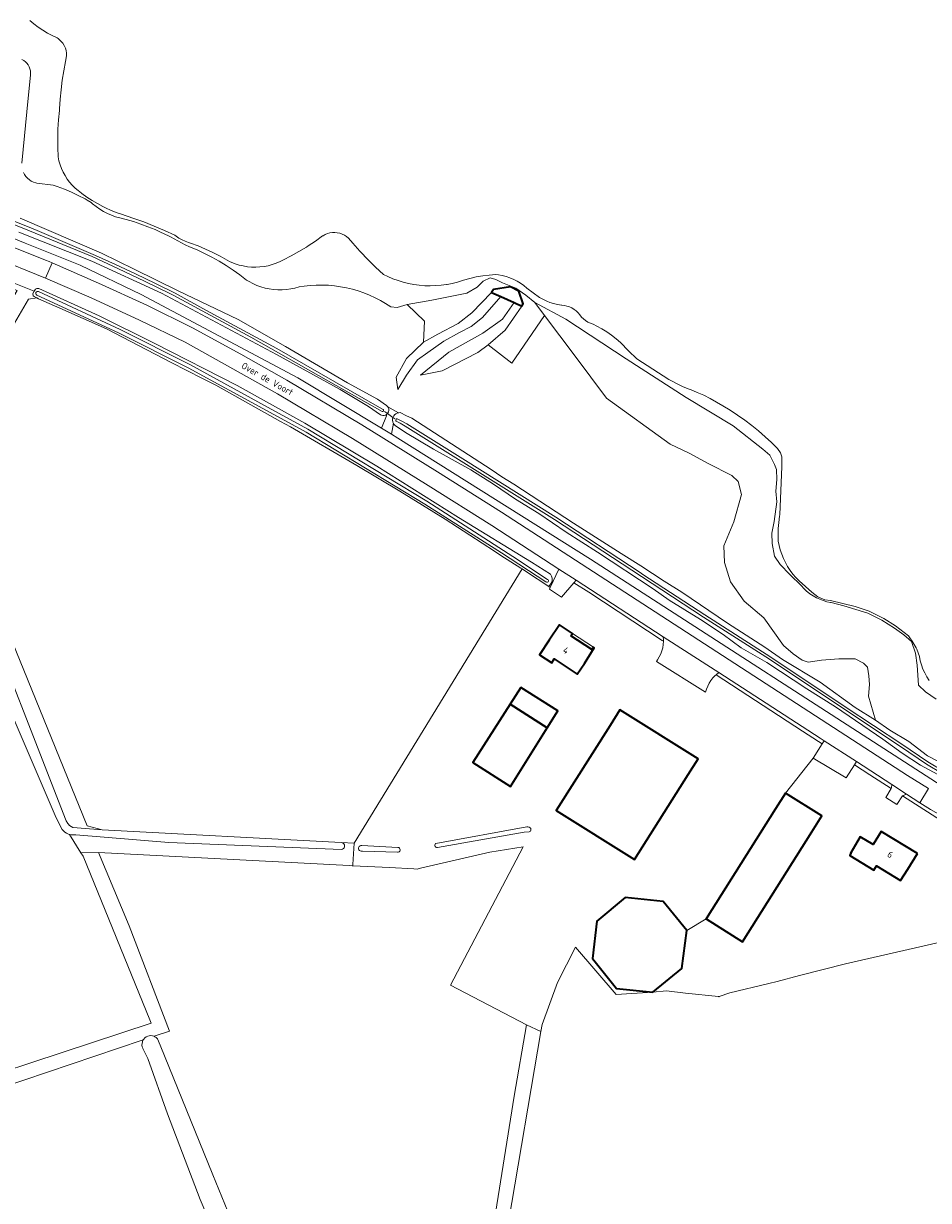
# Model space of a CAD drawing. Header units: metres. Extents: x 178952 to 185583, y 415201 to 419317.
# Tile 160 of 165: x 182994 to 183238, y 416815 to 417132. Entities that reach past the tile are written whole.
import ezdxf
from ezdxf.enums import TextEntityAlignment as Align

# ---------------------------------------------------------------- set-up
doc = ezdxf.new("R2010")
doc.units = ezdxf.units.M
for name, color, linetype, lineweight in [('B-XX-GR-BEPLANTING_CULTUUR_BODEMBEDEKKER-GV', 253, 'Continuous', 18), ('B-XX-GR-BEPLANTING_CULTUUR_BOSPLANTSOEN-GV', 253, 'Continuous', 18), ('B-XX-GR-BOUWLAND-GV', 253, 'Continuous', 13), ('B-XX-GR-GRAS-GV', 253, 'Continuous', 13), ('B-XX-GR-HAAG-GV', 253, 'Continuous', 13), ('B-XX-KW-KUNSTWERK_DUIKER-G', 252, 'Continuous', 18), ('B-XX-OG-BEBOUWING-GV', 252, 'Continuous', 35), ('B-XX-OG-BEBOUWING-T18', 252, 'Continuous', 18), ('B-XX-OG-BEBOUWING_BUNKER-GV', 252, 'Continuous', 35), ('B-XX-OG-BEBOUWING_LOODS-GV', 252, 'Continuous', 35), ('B-XX-OG-BEBOUWING_OVERBOUWING-GV', 252, 'Continuous', 18), ('B-XX-OG-TERREIN_CULTUURSCHEIDING-GV', 253, 'Continuous', 18), ('B-XX-OG-TERREIN_ERF-GV', 253, 'Continuous', 18), ('B-XX-OG-TERREIN_ONBEGROEID-GV', 253, 'Continuous', 18), ('B-XX-OG-TOPOGRAFIE-T18', 253, 'Continuous', 18), ('B-XX-OG-WATER-GV', 253, 'Continuous', 18), ('B-XX-OG-WATER_GREPPEL-GV', 253, 'Continuous', 18), ('B-XX-OG-WATER_SLOOT-GV', 253, 'Continuous', 18), ('B-XX-OG-WEG-GV', 253, 'Continuous', 18), ('B-XX-VH-VERHARDING_ASFALT-GV', 251, 'Continuous', 18), ('B-XX-VH-VERHARDING_BEDRIJFSVLOERPLAAT-GV', 251, 'Continuous', 18), ('B-XX-VH-VERHARDING_HALFVERHARDING_GRIND-GV', 251, 'Continuous', 18)]:
    doc.layers.add(name, color=color, linetype=linetype, lineweight=lineweight)
doc.styles.add('NLCS-ISO-M-T18', font='NLCS-ISO.ttf', dxfattribs={"height": 1.8})

msp = doc.modelspace()

# ---------------------------------------------------------------- linework, layer by layer
at = {"layer": 'B-XX-GR-BEPLANTING_CULTUUR_BODEMBEDEKKER-GV'}
msp.add_lwpolyline([(183143.09, 416981.999), (183142.506, 416981.311), (183146.481, 416978.746), (183166.323, 416965.743), (183166.645, 416965.525), (183166.65, 416965.892), (183166.605, 416966.771)], close=True, dxfattribs=at)
at = {"layer": 'B-XX-GR-BEPLANTING_CULTUUR_BOSPLANTSOEN-GV'}
for points in [[(183120.284, 417059.655), (183120.824, 417060.469), (183125.428, 417061.144), (183127.676, 417059.986), (183128.766, 417056.614), (183128.418, 417055.981), (183123.937, 417049.46), (183119.375, 417045.498), (183125.753, 417040.606), (183134.555, 417053.433), (183131.933, 417056.889), (183129.552, 417058.929), (183126.857, 417060.81), (183123.216, 417062.211), (183121.473, 417063.149), (183119.891, 417063.614), (183118, 417062.656), (183116.43, 417061.068), (183113.595, 417059.472), (183104.129, 417057.524), (183097.501, 417056.381), (183102.212, 417051.903), (183101.877, 417046.272), (183105.774, 417048.381), (183111.312, 417051.288), (183114.925, 417054.102)], [(182983.435, 416983.828), (182981.054, 416986.844), (182965.247, 416996.322), (182963.692, 416993.506), (182979.437, 416983.815), (182980.505, 416981.084), (183005.541, 416917.096), (183005.977, 416916.336), (183006.034, 416916.268), (183006.43, 416915.869), (183006.878, 416915.531), (183007.37, 416915.26), (183015.264, 416914.692), (183011.16, 416915.75)], [(182955.839, 416838.606), (182956.045, 416838.028), (182956.963, 416835.452), (182968.453, 416838.528), (183026.045, 416857.882), (183026.323, 416857.975), (183026.486, 416858.21), (183026.786, 416858.527), (183027.138, 416858.785), (183027.532, 416858.974), (183027.953, 416859.088), (183028.388, 416859.123), (183028.822, 416859.078), (183029.241, 416858.956), (183029.803, 416859.144), (183033.408, 416860.356), (183022.56, 416888.799), (183014.226, 416908.51), (183009.485, 416908.483), (183010.081, 416907.53), (183028.078, 416863.43), (183028.454, 416862.509)]]:
    msp.add_lwpolyline(points, close=True, dxfattribs=at)
at = {"layer": 'B-XX-GR-BOUWLAND-GV'}
msp.add_lwpolyline([(182983.435, 416983.828), (183011.16, 416915.75), (183015.264, 416914.692), (183079.734, 416911.228), (183083.209, 416911.041), (183128.538, 416985.057), (183128.211, 416985.265), (183122.792, 416988.715), (183121.087, 416989.801), (183107.791, 416998.468), (183095.5, 417006.052), (183083.92, 417012.934), (183066, 417023.377), (183063.335, 417024.864), (183045.878, 417034.601), (183042.344, 417036.41), (183033.812, 417040.778), (183016.447, 417049.795), (183003.862, 417055.371), (182998.072, 417057.936), (182997.641, 417058.165), (182995.418, 417057.831), (182991.557, 417051.312)], dxfattribs=at)
at = {"layer": 'B-XX-GR-GRAS-GV'}
for points in [[(182955.839, 416838.606), (183028.454, 416862.509), (183028.078, 416863.43), (183010.081, 416907.53), (183009.485, 416908.483), (183006.389, 416913.431), (183006.12, 416913.523), (183005.626, 416913.752), (183005.17, 416914.047), (183004.794, 416914.37), (183004.44, 416914.771), (183002.838, 416917.911), (182991.237, 416944.986)], [(183115.429, 416773.97), (183126.409, 416842.762), (183129.727, 416862.072), (183109.212, 416872.726), (183128.785, 416910.068), (183119.795, 416908.643), (183101.077, 416904.28), (183100.216, 416904.079), (183099.35, 416904.123), (183092.723, 416904.456), (183082.829, 416904.955), (183082.642, 416904.964), (183081.827, 416905.005), (183014.226, 416908.51), (183022.56, 416888.799), (183033.408, 416860.356), (183029.803, 416859.144), (183029.241, 416858.956), (183029.483, 416858.843), (183029.848, 416858.604), (183030.163, 416858.302), (183030.92, 416856.536), (183045.098, 416821.549), (183051.612, 416805.755)], [(183048.832, 416798.05), (183041.646, 416814.911), (183032.839, 416837.99), (183027.541, 416852.994), (183026.237, 416855.655), (183026.198, 416855.734), (183026.052, 416856.145), (183025.983, 416856.576), (183025.993, 416857.012), (183026.083, 416857.439), (183026.132, 416857.583), (183026.323, 416857.975), (183026.045, 416857.882), (182968.453, 416838.528)]]:
    msp.add_lwpolyline(points, dxfattribs=at)
at = {"layer": 'B-XX-GR-HAAG-GV'}
for points in [[(182984.48, 417076.96), (182994.488, 417072.952), (183009.3, 417067.02), (183025.72, 417059.08), (183067.99, 417036.65), (183090.558, 417023.029), (183091.927, 417026.33), (183091.928, 417026.71), (183091.624, 417026.545), (183091.291, 417026.453), (183090.946, 417026.44), (183090.606, 417026.507), (183090.342, 417026.62), (183087.103, 417028.883), (183079.396, 417033.466), (183062.234, 417042.885), (183031.24, 417059.472)], [(183031.24, 417059.472), (183012.425, 417068.096), (182992.74, 417075.929)], [(183242.99, 416928.342), (183235.957, 416932.136), (183231.001, 416935.362), (183225.778, 416939.107), (183213.058, 416947.821), (183205.295, 416952.732), (183194.544, 416959.804), (183187.574, 416963.731), (183182.731, 416967.339), (183176.674, 416971.412), (183168.192, 416976.643), (183163.878, 416979.715), (183148.886, 416989.554), (183140.405, 416994.937), (183132.986, 417000.008), (183126.7, 417003.855), (183120.796, 417007.926), (183114.662, 417011.772), (183104.617, 417017.359), (183097.085, 417021.856), (183094.286, 417023.743), (183093.978, 417024.053), (183093.796, 417024.336), (183093.281, 417021.386), (183095.03, 417020.33), (183146.94, 416987.66), (183243.042, 416925.615)]]:
    msp.add_lwpolyline(points, dxfattribs=at)
at = {"layer": 'B-XX-KW-KUNSTWERK_DUIKER-G'}
msp.add_lwpolyline([(183094.152, 417025.586), (183093.666, 417025.921), (183092.185, 417026.941), (183091.367, 417027.504)], dxfattribs=at)
at = {"layer": 'B-XX-OG-BEBOUWING-GV'}
for points in [[(183141.66, 416967.041), (183142.08, 416967.671), (183138.601, 416969.961), (183135.852, 416965.791), (183133.25, 416961.9), (183136.5, 416959.75), (183137.17, 416960.75), (183143.33, 416956.68), (183145.332, 416959.541), (183147.981, 416963.782), (183147.742, 416963.931), (183147.332, 416963.311)], [(183128.14, 416953.06), (183125.26, 416948.53), (183135.304, 416942.217), (183138.16, 416946.76)], [(183173.33, 416929.622), (183175.991, 416933.85), (183154.912, 416947.051), (183152.261, 416942.81), (183137.74, 416919.86), (183158.84, 416906.64)], [(183206.692, 416914.15), (183209.341, 416918.391), (183199.561, 416924.522), (183196.902, 416920.291), (183178.16, 416890.62), (183187.94, 416884.47)], [(183235.151, 416908.281), (183225.332, 416914.251), (183223.162, 416910.681), (183219.741, 416912.742), (183217.161, 416908.462), (183217.083, 416908.333), (183217.231, 416908.244), (183216.9, 416907.7), (183223.37, 416903.77), (183224.08, 416904.94), (183230.61, 416900.98), (183232.561, 416904.011)], [(183172.914, 416887.53), (183166.539, 416895.299), (183156.341, 416896.389), (183148.628, 416889.982), (183147.489, 416879.959), (183153.963, 416871.841), (183163.762, 416870.827), (183171.562, 416877.259)]]:
    msp.add_lwpolyline(points, close=True, dxfattribs=at)
at = {"layer": 'B-XX-OG-BEBOUWING_BUNKER-GV'}
msp.add_lwpolyline([(183127.676, 417059.986), (183125.428, 417061.144), (183120.824, 417060.469), (183120.284, 417059.655), (183122.784, 417058.526), (183126.375, 417056.904), (183128.418, 417055.981), (183128.766, 417056.614)], close=True, dxfattribs=at)
at = {"layer": 'B-XX-OG-BEBOUWING_LOODS-GV'}
msp.add_lwpolyline([(183135.304, 416942.217), (183125.26, 416948.53), (183115.26, 416932.8), (183125.35, 416926.38)], close=True, dxfattribs=at)
at = {"layer": 'B-XX-OG-BEBOUWING_OVERBOUWING-GV'}
msp.add_lwpolyline([(183142.08, 416967.671), (183141.66, 416967.041), (183147.332, 416963.311), (183147.742, 416963.931)], close=True, dxfattribs=at)
at = {"layer": 'B-XX-OG-TERREIN_CULTUURSCHEIDING-GV'}
for points in [[(182993.604, 417094.498), (182995.29, 417112.074), (182995.921, 417118.283), (182995.951, 417118.854), (182995.901, 417119.424), (182995.773, 417119.981), (182995.568, 417120.515), (182995.29, 417121.015), (182994.946, 417121.471), (182994.541, 417121.876), (182994.084, 417122.219), (182993.584, 417122.496)], [(182993.156, 417079.685), (183015.031, 417070.205), (183023.845, 417065.915), (183035.776, 417060.108), (183051.968, 417052.342), (183064.666, 417045.081), (183081.394, 417035.223), (183089.537, 417030.817), (183091.893, 417029.181), (183092.157, 417028.957), (183092.302, 417028.776), (183095.18, 417027.193), (183095.262, 417027.205), (183095.657, 417027.214), (183097.322, 417026.396), (183098.81, 417025.706), (183120.186, 417011.859), (183123.048, 417009.865), (183126.306, 417007.925), (183142.418, 416997.381), (183155.219, 416989.171), (183160.498, 416985.92), (183166.841, 416981.76), (183171.558, 416978.795), (183183.907, 416970.419), (183194.013, 416963.977), (183198.784, 416960.616), (183208.892, 416954.456), (183218.319, 416947.623), (183223.879, 416944.258), (183221.98, 416950.703), (183222.231, 416953.828), (183222.018, 416956.194), (183221.653, 416958.56), (183220.593, 416959.635), (183218.389, 416960.795), (183213.966, 416960.825), (183209.311, 416960.476), (183205.646, 416959.891), (183204.049, 416960.436), (183201.62, 416962.131), (183199.042, 416964.36), (183193.679, 416971.872), (183188.448, 416976.331), (183184.747, 416981.543), (183183.105, 416986.741), (183182.908, 416991.318), (183185.622, 416997.782), (183187.731, 417005.089), (183186.764, 417008.604), (183185.098, 417010.217), (183178.714, 417013.464), (183173.547, 417016.245), (183168.454, 417018.721), (183151.264, 417031.108), (183142.865, 417042.484), (183134.555, 417053.433), (183125.753, 417040.606), (183119.375, 417045.498), (183116.574, 417043.41), (183106.967, 417038.468), (183101.108, 417037.291), (183108.744, 417043.506), (183117.954, 417048.701), (183123.228, 417052.421), (183126.375, 417056.904), (183122.784, 417058.526), (183117.829, 417052.912), (183114.797, 417050.415), (183111.657, 417048.802), (183107.441, 417046.462), (183103.103, 417043.416), (183100.317, 417041.432), (183097.305, 417037.329), (183094.982, 417033.439), (183094.534, 417036.776), (183097.313, 417041.779), (183101.877, 417046.272), (183102.212, 417051.903), (183097.501, 417056.381), (183094.82, 417055.576), (183093.081, 417055.724), (183091.711, 417056.619), (183090.298, 417057.447), (183088.847, 417058.204), (183087.361, 417058.89), (183085.842, 417059.502), (183084.296, 417060.039), (183082.725, 417060.5), (183081.134, 417060.884), (183079.526, 417061.19), (183077.905, 417061.417), (183076.274, 417061.564), (183074.639, 417061.631), (183073.002, 417061.619), (183071.368, 417061.526), (183069.74, 417061.354), (183068.361, 417061.145), (183067.241, 417060.83), (183066.103, 417060.593), (183064.951, 417060.435), (183063.79, 417060.356), (183062.627, 417060.358), (183061.467, 417060.439), (183060.315, 417060.6), (183059.177, 417060.839), (183058.059, 417061.156), (183056.964, 417061.55), (183055.899, 417062.017), (183054.869, 417062.557), (183054.149, 417062.991), (183052.379, 417064.352), (183050.561, 417065.648), (183048.698, 417066.879), (183046.792, 417068.042), (183044.846, 417069.136), (183042.862, 417070.16), (183040.842, 417071.112), (183038.789, 417071.991), (183037.622, 417072.453), (183035.646, 417073.578), (183033.633, 417074.633), (183031.583, 417075.616), (183031.373, 417075.712), (183029.505, 417076.584), (183027.604, 417077.382), (183025.674, 417078.107), (183023.717, 417078.755), (183021.736, 417079.328), (183019.999, 417079.762), (183018.854, 417080.086), (183017.734, 417080.486), (183016.644, 417080.961), (183015.588, 417081.508), (183014.571, 417082.124), (183013.597, 417082.808), (183012.672, 417083.555), (183012.297, 417083.889), (183011.218, 417084.581), (183010.641, 417084.912), (183008.813, 417085.841), (183006.95, 417086.698), (183005.055, 417087.481), (183003.13, 417088.19), (183002, 417088.567), (182997.599, 417089.113), (182997.309, 417089.185), (182996.707, 417089.395), (182996.135, 417089.678), (182995.604, 417090.031), (182995.121, 417090.447), (182994.693, 417090.92), (182994.328, 417091.444), (182994.032, 417092.008)], [(183240.163, 416949.906), (183237.292, 416951.9), (183235.406, 416953.659), (183235.064, 416959.051), (183234.631, 416962.319), (183233.514, 416965.439), (183231.476, 416967.274), (183228.983, 416969.038), (183225.583, 416971.263), (183221.724, 416973.111), (183215.284, 416975.054), (183211.875, 416975.989), (183211.709, 416976.015), (183210.718, 416976.215), (183209.746, 416976.492), (183208.799, 416976.846), (183207.882, 416977.273), (183207.002, 416977.772), (183206.165, 416978.338), (183206.045, 416978.428), (183205.262, 416979.068), (183204.532, 416979.768), (183203.86, 416980.523), (183200.767, 416983.505), (183198.129, 416986.256), (183196.551, 416988.469), (183195.967, 416991.889), (183195.911, 416994.698), (183196.463, 416997.808), (183197.184, 417003.191), (183196.975, 417006.002), (183197.225, 417009.189), (183197.092, 417011.847), (183196.57, 417013.217), (183195.292, 417015.737), (183193.411, 417017.364), (183185.421, 417023.637), (183172.745, 417031.286), (183156.543, 417041.724), (183140.34, 417052.396), (183131.933, 417056.889), (183134.555, 417053.433), (183142.865, 417042.484), (183151.264, 417031.108), (183168.454, 417018.721), (183173.547, 417016.245), (183178.714, 417013.464), (183185.098, 417010.217), (183186.764, 417008.604), (183187.731, 417005.089), (183185.622, 416997.782), (183182.908, 416991.318), (183183.105, 416986.741), (183184.747, 416981.543), (183188.448, 416976.331), (183193.679, 416971.872), (183199.042, 416964.36), (183201.62, 416962.131), (183204.049, 416960.436), (183205.646, 416959.891), (183209.311, 416960.476), (183213.966, 416960.825), (183218.389, 416960.795), (183220.593, 416959.635), (183221.653, 416958.56), (183222.018, 416956.194), (183222.231, 416953.828), (183221.98, 416950.703), (183223.879, 416944.258), (183227.695, 416941.524), (183232.805, 416938.444), (183237.898, 416934.66), (183243.811, 416931.6)], [(183254.671, 416887.442), (183215.765, 416878.477), (183203.336, 416875.311), (183197.323, 416873.779), (183195.068, 416873.235), (183184.585, 416870.703), (183181.678, 416869.674), (183181.592, 416869.643), (183181.457, 416869.658), (183172.57, 416870.629), (183167.458, 416871.192), (183163.762, 416870.827), (183153.874, 416870.229), (183142.892, 416882.996), (183138.07, 416873.509), (183133.898, 416862.159), (183133.58, 416860.292), (183124.807, 416808.778)]]:
    msp.add_lwpolyline(points, dxfattribs=at)
for points in [[(182996.518, 417059.331), (182996.893, 417059.951), (182991.098, 417062.305), (182991.044, 417062.178), (182990.798, 417061.744), (182990.686, 417061.511), (182990.509, 417061.324), (182990.283, 417061.199), (182990.03, 417061.149), (182989.81, 417061.17), (182992.297, 417060.158), (182988.195, 417053.166), (182991.557, 417051.312), (182995.418, 417057.831), (182997.641, 417058.165), (182996.924, 417058.545), (182996.652, 417058.743)], [(183114.797, 417050.415), (183117.829, 417052.912), (183122.784, 417058.526), (183120.284, 417059.655), (183114.925, 417054.102), (183111.312, 417051.288), (183105.774, 417048.381), (183101.877, 417046.272), (183097.313, 417041.779), (183094.534, 417036.776), (183094.982, 417033.439), (183097.305, 417037.329), (183100.317, 417041.432), (183103.103, 417043.416), (183107.441, 417046.462), (183111.657, 417048.802)], [(183120.284, 417059.655), (183122.784, 417058.526), (183126.375, 417056.904), (183128.418, 417055.981), (183128.766, 417056.614), (183127.676, 417059.986), (183125.428, 417061.144), (183120.824, 417060.469)], [(183123.937, 417049.46), (183128.418, 417055.981), (183126.375, 417056.904), (183123.228, 417052.421), (183117.954, 417048.701), (183108.744, 417043.506), (183101.108, 417037.291), (183106.967, 417038.468), (183116.574, 417043.41), (183119.375, 417045.498)], [(183093.666, 417025.921), (183093.701, 417026.011), (183093.887, 417026.359), (183094.14, 417026.662), (183094.448, 417026.909), (183094.8, 417027.088), (183095.18, 417027.193), (183092.302, 417028.776), (183092.462, 417028.47), (183092.548, 417028.135), (183092.554, 417027.789), (183092.481, 417027.451), (183092.333, 417027.139), (183092.185, 417026.941), (183091.928, 417026.71), (183091.927, 417026.33), (183090.558, 417023.029), (183093.281, 417021.386), (183093.796, 417024.336), (183093.764, 417024.385), (183093.623, 417024.754), (183093.558, 417025.143), (183093.573, 417025.537)], [(183033.199, 416911.266), (183008.153, 416913.311), (183008.012, 416913.291), (183007.467, 416913.263), (183006.922, 416913.31), (183006.389, 416913.431), (183009.485, 416908.483), (183014.226, 416908.51), (183081.827, 416905.005), (183082.642, 416904.964), (183082.829, 416904.955), (183082.851, 416905.306), (183083.209, 416911.041), (183079.734, 416911.228), (183080.006, 416911.168), (183080.248, 416911.035), (183080.441, 416910.838), (183080.57, 416910.594), (183080.624, 416910.323), (183080.599, 416910.048), (183080.496, 416909.792), (183080.325, 416909.576), (183080.099, 416909.417), (183079.837, 416909.33)]]:
    msp.add_lwpolyline(points, close=True, dxfattribs=at)
at = {"layer": 'B-XX-OG-TERREIN_ERF-GV'}
for points in [[(183207.035, 416934.007), (183209.44, 416937.827), (183208.442, 416938.497), (183204.11, 416941.311), (183180.837, 416956.513), (183180.591, 416956.279), (183179.993, 416955.635), (183179.456, 416954.939), (183178.985, 416954.197), (183178.583, 416953.416), (183178.253, 416952.601), (183177.999, 416951.759), (183164.778, 416960.113), (183165.079, 416960.549), (183165.526, 416961.307), (183165.902, 416962.103), (183166.204, 416962.929), (183166.429, 416963.78), (183166.577, 416964.647), (183166.645, 416965.525), (183166.323, 416965.743), (183146.481, 416978.746), (183142.506, 416981.311), (183139.177, 416977.39), (183135.923, 416979.584), (183136.119, 416980.005), (183135.746, 416980.311), (183129.733, 416984.296), (183128.538, 416985.057), (183083.209, 416911.041), (183082.851, 416905.306), (183082.829, 416904.955), (183092.723, 416904.456), (183099.35, 416904.123), (183100.216, 416904.079), (183101.077, 416904.28), (183119.795, 416908.643), (183128.785, 416910.068), (183109.212, 416872.726), (183129.727, 416862.072), (183133.58, 416860.292), (183133.898, 416862.159), (183138.07, 416873.509), (183142.892, 416882.996), (183153.874, 416870.229), (183163.762, 416870.827), (183153.963, 416871.841), (183147.489, 416879.959), (183148.628, 416889.982), (183156.341, 416896.389), (183166.539, 416895.299), (183172.914, 416887.53), (183178.16, 416890.62), (183196.902, 416920.291), (183199.561, 416924.522)], [(183137.17, 416960.75), (183136.5, 416959.75), (183133.25, 416961.9), (183135.852, 416965.791), (183138.601, 416969.961), (183142.08, 416967.671), (183141.66, 416967.041), (183147.332, 416963.311), (183147.742, 416963.931), (183147.981, 416963.782), (183145.332, 416959.541), (183143.33, 416956.68)], [(183135.304, 416942.217), (183125.35, 416926.38), (183115.26, 416932.8), (183125.26, 416948.53), (183128.14, 416953.06), (183138.16, 416946.76)], [(183158.84, 416906.64), (183137.74, 416919.86), (183152.261, 416942.81), (183154.912, 416947.051), (183175.991, 416933.85), (183173.33, 416929.622)], [(183129.797, 416915.501), (183130.102, 416915.487), (183130.392, 416915.395), (183130.649, 416915.231), (183130.86, 416914.998), (183130.896, 416914.767), (183130.853, 416914.537), (183130.735, 416914.335), (183130.556, 416914.185), (183130.408, 416914.12), (183129.077, 416914.055), (183105.669, 416909.922), (183105.455, 416909.922), (183105.255, 416910), (183105.097, 416910.145), (183105.003, 416910.338), (183104.985, 416910.552), (183105.046, 416910.757), (183105.178, 416910.927), (183105.254, 416910.984)], [(183235.151, 416908.281), (183232.561, 416904.011), (183230.61, 416900.98), (183224.08, 416904.94), (183223.37, 416903.77), (183216.9, 416907.7), (183217.231, 416908.244), (183217.083, 416908.333), (183217.161, 416908.462), (183219.741, 416912.742), (183223.162, 416910.681), (183225.332, 416914.251)], [(183095.028, 416909.91), (183095.248, 416909.848), (183095.434, 416909.715), (183095.563, 416909.527), (183095.62, 416909.305), (183095.598, 416909.078), (183095.499, 416908.871), (183095.336, 416908.711), (183095.127, 416908.617), (183094.897, 416908.6), (183085.428, 416908.899), (183085.061, 416908.911), (183084.824, 416908.969), (183084.619, 416909.099), (183084.467, 416909.289), (183084.384, 416909.518), (183084.38, 416909.761), (183084.454, 416909.993), (183084.599, 416910.189), (183084.799, 416910.327), (183085.033, 416910.394), (183085.256, 416910.385)]]:
    msp.add_lwpolyline(points, close=True, dxfattribs=at)
msp.add_lwpolyline([(183257.383, 416907.015), (183231.137, 416923.796), (183229.579, 416921.467), (183226.627, 416923.408), (183228.018, 416925.782), (183222.282, 416929.508), (183218.137, 416932.2), (183215.902, 416928.682), (183207.035, 416934.007), (183199.561, 416924.522), (183209.341, 416918.391), (183206.692, 416914.15), (183187.94, 416884.47), (183178.16, 416890.62), (183172.914, 416887.53), (183171.562, 416877.259), (183163.762, 416870.827), (183167.458, 416871.192), (183172.57, 416870.629), (183181.457, 416869.658), (183181.592, 416869.643), (183181.678, 416869.674), (183184.585, 416870.703), (183195.068, 416873.235), (183197.323, 416873.779), (183203.336, 416875.311), (183215.765, 416878.477), (183254.671, 416887.442)], dxfattribs=at)
at = {"layer": 'B-XX-OG-TERREIN_ONBEGROEID-GV'}
for points in [[(182984.48, 417076.96), (182994.488, 417072.952), (183009.3, 417067.02), (183025.72, 417059.08), (183067.99, 417036.65), (183090.558, 417023.029), (183091.927, 417026.33), (183091.928, 417026.71), (183091.624, 417026.545), (183091.291, 417026.453), (183090.946, 417026.44), (183090.606, 417026.507), (183090.342, 417026.62), (183087.103, 417028.883), (183079.396, 417033.466), (183062.234, 417042.885), (183031.24, 417059.472), (183012.425, 417068.096), (182992.74, 417075.929)], [(183242.99, 416928.342), (183235.957, 416932.136), (183231.001, 416935.362), (183225.778, 416939.107), (183213.058, 416947.821), (183205.295, 416952.732), (183194.544, 416959.804), (183187.574, 416963.731), (183182.731, 416967.339), (183176.674, 416971.412), (183168.192, 416976.643), (183163.878, 416979.715), (183148.886, 416989.554), (183140.405, 416994.937), (183132.986, 417000.008), (183126.7, 417003.855), (183120.796, 417007.926), (183114.662, 417011.772), (183104.617, 417017.359), (183097.085, 417021.856), (183094.286, 417023.743), (183093.978, 417024.053), (183093.796, 417024.336), (183093.281, 417021.386), (183095.03, 417020.33), (183146.94, 416987.66), (183243.042, 416925.615)]]:
    msp.add_lwpolyline(points, dxfattribs=at)
msp.add_lwpolyline([(183121.42, 416789.093), (183124.807, 416808.778), (183133.58, 416860.292), (183129.727, 416862.072), (183126.409, 416842.762), (183115.429, 416773.97), (183112.519, 416750.422), (183108.947, 416724.89), (183106.301, 416710.47), (183103.992, 416701.58), (183102.036, 416694.974), (183100.455, 416691.544), (183100.034, 416690.629), (183099.367, 416689.182), (183102.937, 416687.566), (183103.565, 416689.177), (183103.93, 416690.113), (183107.239, 416698.606), (183107.446, 416699.477), (183111.472, 416716.386), (183115.085, 416742.791), (183115.34, 416744.651), (183116.55, 416753.495)], close=True, dxfattribs=at)
at = {"layer": 'B-XX-OG-WATER-GV', "flags": 128}
for points in [[(182995.737, 417133.026), (182996.848, 417132.08), (182998.009, 417131.196), (182999.217, 417130.377), (183000.468, 417129.625), (183001.759, 417128.943), (183003.085, 417128.333), (183003.339, 417128.162), (183003.751, 417127.837), (183004.223, 417127.375), (183004.635, 417126.859), (183004.981, 417126.297), (183005.071, 417126.122), (183005.325, 417125.512), (183005.504, 417124.877), (183005.605, 417124.224), (183005.626, 417123.564), (183005.568, 417122.906), (183005.361, 417121.936), (183004.881, 417119.412), (183004.479, 417116.874), (183004.157, 417114.325), (183003.914, 417111.767), (183003.751, 417109.202), (183003.696, 417108.711), (183003.469, 417106.219), (183003.322, 417103.72), (183003.254, 417101.218), (183003.267, 417098.716), (183003.359, 417096.214), (183003.581, 417095.152), (183003.88, 417094.109), (183004.255, 417093.092), (183004.704, 417092.105), (183005.225, 417091.154), (183005.814, 417090.244), (183006.469, 417089.379), (183007.186, 417088.566), (183007.96, 417087.807), (183008.789, 417087.107), (183009.681, 417086.461), (183009.797, 417086.371), (183011.139, 417085.38), (183012.527, 417084.455), (183013.958, 417083.598), (183015.428, 417082.81), (183016.18, 417082.442), (183017.703, 417081.762), (183019.257, 417081.156), (183020.695, 417080.669), (183021.471, 417080.418), (183024.343, 417079.433), (183026.445, 417078.659), (183029.269, 417077.544), (183032.063, 417076.355), (183034.825, 417075.093), (183035.173, 417074.83), (183035.966, 417074.305), (183036.801, 417073.847), (183037.672, 417073.462), (183038.572, 417073.15), (183039.074, 417072.974), (183041.112, 417072.205), (183043.12, 417071.362), (183045.096, 417070.446), (183047.038, 417069.458), (183047.694, 417069.103), (183049.585, 417068.02), (183049.782, 417067.928), (183050.065, 417067.801), (183051.118, 417067.385), (183052.197, 417067.044), (183053.298, 417066.78), (183054.415, 417066.595), (183055.543, 417066.489), (183056.675, 417066.462), (183057.806, 417066.516), (183058.93, 417066.649), (183060.042, 417066.862), (183061.137, 417067.152), (183062.208, 417067.519), (183063.25, 417067.961), (183064.161, 417068.407), (183066.263, 417069.499), (183068.327, 417070.662), (183070.35, 417071.893), (183070.812, 417072.188), (183072.783, 417073.503), (183074.708, 417074.883), (183074.814, 417074.952), (183075.401, 417075.276), (183076.022, 417075.529), (183076.669, 417075.705), (183077.332, 417075.803), (183078.003, 417075.822), (183078.67, 417075.76), (183079.326, 417075.62), (183079.961, 417075.403), (183080.565, 417075.111), (183081.13, 417074.75), (183081.648, 417074.325), (183082.831, 417072.946), (183084.761, 417070.797), (183084.943, 417070.6), (183086.937, 417068.511), (183088.988, 417066.478), (183091.095, 417064.502), (183092.302, 417063.91), (183093.657, 417063.331), (183095.041, 417062.826), (183096.45, 417062.397), (183097.881, 417062.046), (183099.329, 417061.772), (183100.789, 417061.578), (183102.258, 417061.463), (183103.73, 417061.428), (183105.203, 417061.473), (183106.671, 417061.597), (183108.13, 417061.802), (183108.284, 417061.828), (183109.618, 417062.095), (183111.046, 417062.458), (183112.688, 417062.975), (183114.409, 417063.434), (183116.148, 417063.815), (183117.902, 417064.118), (183119.668, 417064.342), (183121.443, 417064.486), (183122.114, 417064.405), (183123.178, 417064.212), (183124.223, 417063.941), (183125.246, 417063.593), (183126.241, 417063.17), (183127.201, 417062.675), (183128.122, 417062.11), (183128.999, 417061.479), (183129.827, 417060.784), (183133.23, 417058.28), (183135.151, 417057.304), (183135.964, 417056.975), (183136.99, 417056.639), (183138.039, 417056.379), (183139.103, 417056.197), (183139.224, 417056.193), (183139.93, 417056.123), (183140.624, 417055.974), (183141.297, 417055.747), (183141.94, 417055.447), (183142.546, 417055.076), (183143.106, 417054.64), (183143.613, 417054.143), (183144.061, 417053.592), (183144.548, 417053.003), (183145.076, 417052.491), (183145.656, 417052.04), (183146.283, 417051.654), (183146.947, 417051.338), (183147.642, 417051.096), (183148.676, 417050.58), (183150.034, 417049.823), (183151.352, 417048.998), (183152.625, 417048.106), (183153.85, 417047.15), (183155.025, 417046.132), (183157.204, 417043.894), (183159.417, 417041.735), (183168.121, 417036.172), (183168.817, 417035.776), (183170.37, 417034.962), (183171.957, 417034.22), (183173.577, 417033.55), (183173.946, 417033.413), (183175.756, 417032.687), (183177.536, 417031.888), (183179.281, 417031.017), (183180.989, 417030.074), (183182.657, 417029.063), (183184.645, 417027.852), (183186.621, 417026.557), (183188.552, 417025.195), (183190.435, 417023.769), (183192.27, 417022.279), (183194.052, 417020.729), (183195.782, 417019.119), (183197.455, 417017.451), (183197.529, 417017.369), (183197.887, 417016.896), (183198.178, 417016.38), (183198.398, 417015.83), (183198.541, 417015.255), (183198.605, 417014.666), (183198.59, 417014.073), (183198.538, 417012.699), (183198.009, 416999.646), (183197.955, 416999.296), (183197.749, 416997.611), (183197.621, 416995.918), (183197.574, 416994.22), (183197.607, 416992.523), (183197.826, 416991.401), (183198.138, 416990.204), (183198.527, 416989.03), (183198.992, 416987.883), (183199.529, 416986.769), (183200.137, 416985.692), (183200.813, 416984.656), (183201.555, 416983.666), (183202.36, 416982.727), (183203.223, 416981.841), (183206.62, 416978.804), (183208.28, 416977.492), (183210.19, 416976.706), (183211.656, 416976.502), (183218.383, 416974.883), (183222.117, 416973.636), (183226.056, 416971.659), (183229.196, 416969.713), (183232.709, 416966.956), (183233.111, 416966.466), (183233.741, 416965.598), (183234.305, 416964.685), (183234.799, 416963.732), (183234.943, 416963.416), (183235.341, 416962.42), (183235.663, 416961.397), (183235.909, 416960.267), (183236.235, 416959.142), (183236.637, 416958.041), (183237.113, 416956.971), (183237.661, 416955.936), (183238.278, 416954.941)], [(182975.378, 417084.376), (182995.228, 417076.49), (183012.552, 417069.311), (183019.623, 417066.033), (183026.66, 417062.683), (183033.663, 417059.26), (183034.603, 417058.794), (183055.374, 417047.618), (183076.329, 417035.731), (183088.671, 417028.687), (183090.752, 417027.499), (183090.832, 417027.492), (183090.985, 417027.536), (183091.098, 417027.649), (183091.144, 417027.801), (183091.11, 417027.957), (183091.007, 417028.078), (183089.393, 417029.005), (183062.324, 417044.553), (183043.196, 417054.898), (183034.89, 417059.428), (183029.586, 417062.086), (183024.247, 417064.672), (183018.872, 417067.185), (183013.465, 417069.626), (183012.818, 417069.912), (182997.729, 417076.374), (182996.666, 417076.83), (182976.107, 417084.992)], [(183242.157, 416930.481), (183237.959, 416932.974), (183230.975, 416937.741), (183215.683, 416947.873), (183195.643, 416961.273), (183177.82, 416972.674), (183161.082, 416983.585), (183160.375, 416984.05), (183137.643, 416998.988), (183112.484, 417014.755), (183097.399, 417024.179), (183095.919, 417024.979), (183095.005, 417025.473), (183094.848, 417025.54), (183094.678, 417025.529), (183094.531, 417025.443), (183094.439, 417025.3), (183094.421, 417025.131), (183094.481, 417024.971), (183094.517, 417024.927), (183095.587, 417024.341), (183097.012, 417023.56), (183112.097, 417014.137), (183137.249, 416998.374), (183160.682, 416982.975), (183177.424, 416972.062), (183195.244, 416960.662), (183215.279, 416947.266), (183230.568, 416937.136), (183237.567, 416932.359), (183241.803, 416929.843)]]:
    msp.add_lwpolyline(points, dxfattribs=at)
msp.add_lwpolyline([(182998.096, 417059.87), (182997.898, 417059.925), (182997.693, 417059.901), (182997.513, 417059.801), (182997.384, 417059.641), (182997.325, 417059.444), (182997.345, 417059.239), (182997.441, 417059.057), (182997.595, 417058.927), (183019.633, 417048.737), (183038.434, 417039.294), (183059.548, 417027.761), (183070.249, 417021.923), (183102.302, 417002.515), (183122.995, 416989.378), (183134.9, 416981.559), (183135.051, 416981.459), (183135.23, 416981.433), (183135.403, 416981.486), (183135.536, 416981.608), (183135.605, 416981.775), (183135.596, 416981.955), (183135.511, 416982.115), (183135.376, 416982.218), (183125.984, 416988.391), (183102.823, 417003.347), (183070.738, 417022.774), (183060.019, 417028.622), (183038.889, 417040.164), (183020.061, 417049.62)], close=True, dxfattribs=at)
at = {"layer": 'B-XX-OG-WATER_GREPPEL-GV'}
for points in [[(182991.237, 416944.986), (183002.838, 416917.911), (183004.44, 416914.771), (183004.794, 416914.37), (183005.17, 416914.047), (183005.626, 416913.752), (183006.12, 416913.523), (183006.389, 416913.431), (183006.922, 416913.31), (183007.467, 416913.263), (183008.012, 416913.291), (183008.153, 416913.311), (183033.199, 416911.266), (183079.837, 416909.33), (183080.099, 416909.417), (183080.325, 416909.576), (183080.496, 416909.792), (183080.599, 416910.048), (183080.624, 416910.323), (183080.57, 416910.594), (183080.441, 416910.838), (183080.248, 416911.035), (183080.006, 416911.168), (183079.734, 416911.228), (183015.264, 416914.692), (183007.37, 416915.26), (183006.878, 416915.531), (183006.43, 416915.869), (183006.034, 416916.268), (183005.977, 416916.336), (183005.541, 416917.096), (182980.505, 416981.084)], [(183051.612, 416805.755), (183045.098, 416821.549), (183030.92, 416856.536), (183030.163, 416858.302), (183029.848, 416858.604), (183029.483, 416858.843), (183029.241, 416858.956), (183028.822, 416859.078), (183028.388, 416859.123), (183027.953, 416859.088), (183027.532, 416858.974), (183027.138, 416858.785), (183026.786, 416858.527), (183026.486, 416858.21), (183026.323, 416857.975), (183026.132, 416857.583), (183026.083, 416857.439), (183025.993, 416857.012), (183025.983, 416856.576), (183026.052, 416856.145), (183026.198, 416855.734), (183026.237, 416855.655), (183027.541, 416852.994), (183032.839, 416837.99), (183041.646, 416814.911), (183048.832, 416798.05)]]:
    msp.add_lwpolyline(points, dxfattribs=at)
for points in [[(183129.077, 416914.055), (183130.408, 416914.12), (183130.556, 416914.185), (183130.735, 416914.335), (183130.853, 416914.537), (183130.896, 416914.767), (183130.86, 416914.998), (183130.649, 416915.231), (183130.392, 416915.395), (183130.102, 416915.487), (183129.797, 416915.501), (183105.254, 416910.984), (183105.178, 416910.927), (183105.046, 416910.757), (183104.985, 416910.552), (183105.003, 416910.338), (183105.097, 416910.145), (183105.255, 416910), (183105.455, 416909.922), (183105.669, 416909.922)], [(183095.563, 416909.527), (183095.434, 416909.715), (183095.248, 416909.848), (183095.028, 416909.91), (183085.256, 416910.385), (183085.033, 416910.394), (183084.799, 416910.327), (183084.599, 416910.189), (183084.454, 416909.993), (183084.38, 416909.761), (183084.384, 416909.518), (183084.467, 416909.289), (183084.619, 416909.099), (183084.824, 416908.969), (183085.061, 416908.911), (183085.428, 416908.899), (183094.897, 416908.6), (183095.127, 416908.617), (183095.336, 416908.711), (183095.499, 416908.871), (183095.598, 416909.078), (183095.62, 416909.305)]]:
    msp.add_lwpolyline(points, close=True, dxfattribs=at)
at = {"layer": 'B-XX-OG-WATER_SLOOT-GV'}
for points in [[(183238.278, 416954.941), (183237.661, 416955.936), (183237.113, 416956.971), (183236.637, 416958.041), (183236.235, 416959.142), (183235.909, 416960.267), (183235.663, 416961.397), (183235.341, 416962.42), (183234.943, 416963.416), (183234.799, 416963.732), (183234.305, 416964.685), (183233.741, 416965.598), (183233.111, 416966.466), (183232.709, 416966.956), (183229.196, 416969.713), (183226.056, 416971.659), (183222.117, 416973.636), (183218.383, 416974.883), (183211.656, 416976.502), (183210.19, 416976.706), (183208.28, 416977.492), (183206.62, 416978.804), (183203.223, 416981.841), (183202.36, 416982.727), (183201.555, 416983.666), (183200.813, 416984.656), (183200.137, 416985.692), (183199.529, 416986.769), (183198.992, 416987.883), (183198.527, 416989.03), (183198.138, 416990.204), (183197.826, 416991.401), (183197.607, 416992.523), (183197.574, 416994.22), (183197.621, 416995.918), (183197.749, 416997.611), (183197.955, 416999.296), (183198.009, 416999.646), (183198.538, 417012.699), (183198.59, 417014.073), (183198.605, 417014.666), (183198.541, 417015.255), (183198.398, 417015.83), (183198.178, 417016.38), (183197.887, 417016.896), (183197.529, 417017.369), (183197.455, 417017.451), (183195.782, 417019.119), (183194.052, 417020.729), (183192.27, 417022.279), (183190.435, 417023.769), (183188.552, 417025.195), (183186.621, 417026.557), (183184.645, 417027.852), (183182.657, 417029.063), (183180.989, 417030.074), (183179.281, 417031.017), (183177.536, 417031.888), (183175.756, 417032.687), (183173.946, 417033.413), (183173.577, 417033.55), (183171.957, 417034.22), (183170.37, 417034.962), (183168.817, 417035.776), (183168.121, 417036.172), (183159.417, 417041.735), (183157.204, 417043.894), (183155.025, 417046.132), (183153.85, 417047.15), (183152.625, 417048.106), (183151.352, 417048.998), (183150.034, 417049.823), (183148.676, 417050.58), (183147.642, 417051.096), (183146.947, 417051.338), (183146.283, 417051.654), (183145.656, 417052.04), (183145.076, 417052.491), (183144.548, 417053.003), (183144.061, 417053.592), (183143.613, 417054.143), (183143.106, 417054.64), (183142.546, 417055.076), (183141.94, 417055.447), (183141.297, 417055.747), (183140.624, 417055.974), (183139.93, 417056.123), (183139.224, 417056.193), (183139.103, 417056.197), (183138.039, 417056.379), (183136.99, 417056.639), (183135.964, 417056.975), (183135.151, 417057.304), (183133.23, 417058.28), (183129.827, 417060.784), (183128.999, 417061.479), (183128.122, 417062.11), (183127.201, 417062.675), (183126.241, 417063.17), (183125.246, 417063.593), (183124.223, 417063.941), (183123.178, 417064.212), (183122.114, 417064.405), (183121.443, 417064.486), (183119.668, 417064.342), (183117.902, 417064.118), (183116.148, 417063.815), (183114.409, 417063.434), (183112.688, 417062.975), (183111.046, 417062.458), (183109.618, 417062.095), (183108.284, 417061.828), (183108.13, 417061.802), (183106.671, 417061.597), (183105.203, 417061.473), (183103.73, 417061.428), (183102.258, 417061.463), (183100.789, 417061.578), (183099.329, 417061.772), (183097.881, 417062.046), (183096.45, 417062.397), (183095.041, 417062.826), (183093.657, 417063.331), (183092.302, 417063.91), (183091.095, 417064.502), (183088.988, 417066.478), (183086.937, 417068.511), (183084.943, 417070.6), (183084.761, 417070.797), (183082.831, 417072.946), (183081.648, 417074.325), (183081.13, 417074.75), (183080.565, 417075.111), (183079.961, 417075.403), (183079.326, 417075.62), (183078.67, 417075.76), (183078.003, 417075.822), (183077.332, 417075.803), (183076.669, 417075.705), (183076.022, 417075.529), (183075.401, 417075.276), (183074.814, 417074.952), (183074.708, 417074.883), (183072.783, 417073.503), (183070.812, 417072.188), (183070.35, 417071.893), (183068.327, 417070.662), (183066.263, 417069.499), (183064.161, 417068.407), (183063.25, 417067.961), (183062.208, 417067.519), (183061.137, 417067.152), (183060.042, 417066.862), (183058.93, 417066.649), (183057.806, 417066.516), (183056.675, 417066.462), (183055.543, 417066.489), (183054.415, 417066.595), (183053.298, 417066.78), (183052.197, 417067.044), (183051.118, 417067.385), (183050.065, 417067.801), (183049.782, 417067.928), (183049.585, 417068.02), (183047.694, 417069.103), (183047.038, 417069.458), (183045.096, 417070.446), (183043.12, 417071.362), (183041.112, 417072.205), (183039.074, 417072.974), (183038.572, 417073.15), (183037.672, 417073.462), (183036.801, 417073.847), (183035.966, 417074.305), (183035.173, 417074.83), (183034.825, 417075.093), (183032.063, 417076.355), (183029.269, 417077.544), (183026.445, 417078.659), (183024.343, 417079.433), (183021.471, 417080.418), (183020.695, 417080.669), (183019.257, 417081.156), (183017.703, 417081.762), (183016.18, 417082.442), (183015.428, 417082.81), (183013.958, 417083.598), (183012.527, 417084.455), (183011.139, 417085.38), (183009.797, 417086.371), (183009.681, 417086.461), (183008.789, 417087.107), (183007.96, 417087.807), (183007.186, 417088.566), (183006.469, 417089.379), (183005.814, 417090.244), (183005.225, 417091.154), (183004.704, 417092.105), (183004.255, 417093.092), (183003.88, 417094.109), (183003.581, 417095.152), (183003.359, 417096.214), (183003.267, 417098.716), (183003.254, 417101.218), (183003.322, 417103.72), (183003.469, 417106.219), (183003.696, 417108.711), (183003.751, 417109.202), (183003.914, 417111.767), (183004.157, 417114.325), (183004.479, 417116.874), (183004.881, 417119.412), (183005.361, 417121.936), (183005.568, 417122.906), (183005.626, 417123.564), (183005.605, 417124.224), (183005.504, 417124.877), (183005.325, 417125.512), (183005.071, 417126.122), (183004.981, 417126.297), (183004.635, 417126.859), (183004.223, 417127.375), (183003.751, 417127.837), (183003.339, 417128.162), (183003.085, 417128.333), (183001.759, 417128.943), (183000.468, 417129.625), (182999.217, 417130.377), (182998.009, 417131.196), (182996.848, 417132.08), (182995.737, 417133.026)], [(182993.584, 417122.496), (182994.084, 417122.219), (182994.541, 417121.876), (182994.946, 417121.471), (182995.29, 417121.015), (182995.568, 417120.515), (182995.773, 417119.981), (182995.901, 417119.424), (182995.951, 417118.854), (182995.921, 417118.283), (182995.29, 417112.074), (182993.604, 417094.498)], [(182994.032, 417092.008), (182994.328, 417091.444), (182994.693, 417090.92), (182995.121, 417090.447), (182995.604, 417090.031), (182996.135, 417089.678), (182996.707, 417089.395), (182997.309, 417089.185), (182997.599, 417089.113), (183002, 417088.567), (183003.13, 417088.19), (183005.055, 417087.481), (183006.95, 417086.698), (183008.813, 417085.841), (183010.641, 417084.912), (183011.218, 417084.581), (183012.297, 417083.889), (183012.672, 417083.555), (183013.597, 417082.808), (183014.571, 417082.124), (183015.588, 417081.508), (183016.644, 417080.961), (183017.734, 417080.486), (183018.854, 417080.086), (183019.999, 417079.762), (183021.736, 417079.328), (183023.717, 417078.755), (183025.674, 417078.107), (183027.604, 417077.382), (183029.505, 417076.584), (183031.373, 417075.712), (183031.583, 417075.616), (183033.633, 417074.633), (183035.646, 417073.578), (183037.622, 417072.453), (183038.789, 417071.991), (183040.842, 417071.112), (183042.862, 417070.16), (183044.846, 417069.136), (183046.792, 417068.042), (183048.698, 417066.879), (183050.561, 417065.648), (183052.379, 417064.352), (183054.149, 417062.991), (183054.869, 417062.557), (183055.899, 417062.017), (183056.964, 417061.55), (183058.059, 417061.156), (183059.177, 417060.839), (183060.315, 417060.6), (183061.467, 417060.439), (183062.627, 417060.358), (183063.79, 417060.356), (183064.951, 417060.435), (183066.103, 417060.593), (183067.241, 417060.83), (183068.361, 417061.145), (183069.74, 417061.354), (183071.368, 417061.526), (183073.002, 417061.619), (183074.639, 417061.631), (183076.274, 417061.564), (183077.905, 417061.417), (183079.526, 417061.19), (183081.134, 417060.884), (183082.725, 417060.5), (183084.296, 417060.039), (183085.842, 417059.502), (183087.361, 417058.89), (183088.847, 417058.204), (183090.298, 417057.447), (183091.711, 417056.619), (183093.081, 417055.724), (183094.82, 417055.576), (183097.501, 417056.381), (183104.129, 417057.524), (183113.595, 417059.472), (183116.43, 417061.068), (183118, 417062.656), (183119.891, 417063.614), (183121.473, 417063.149), (183123.216, 417062.211), (183126.857, 417060.81), (183129.552, 417058.929), (183131.933, 417056.889), (183140.34, 417052.396), (183156.543, 417041.724), (183172.745, 417031.286), (183185.421, 417023.637), (183193.411, 417017.364), (183195.292, 417015.737), (183196.57, 417013.217), (183197.092, 417011.847), (183197.225, 417009.189), (183196.975, 417006.002), (183197.184, 417003.191), (183196.463, 416997.808), (183195.911, 416994.698), (183195.967, 416991.889), (183196.551, 416988.469), (183198.129, 416986.256), (183200.767, 416983.505), (183203.86, 416980.523), (183204.532, 416979.768), (183205.262, 416979.068), (183206.045, 416978.428), (183206.165, 416978.338), (183207.002, 416977.772), (183207.882, 416977.273), (183208.799, 416976.846), (183209.746, 416976.492), (183210.718, 416976.215), (183211.709, 416976.015), (183211.875, 416975.989), (183215.284, 416975.054), (183221.724, 416973.111), (183225.583, 416971.263), (183228.983, 416969.038), (183231.476, 416967.274), (183233.514, 416965.439), (183234.631, 416962.319), (183235.064, 416959.051), (183235.406, 416953.659), (183237.292, 416951.9), (183240.163, 416949.906)], [(182976.107, 417084.992), (182996.666, 417076.83), (182997.729, 417076.374), (183012.818, 417069.912), (183013.465, 417069.626), (183018.872, 417067.185), (183024.247, 417064.672), (183029.586, 417062.086), (183034.89, 417059.428), (183043.196, 417054.898), (183062.324, 417044.553), (183089.393, 417029.005), (183091.007, 417028.078), (183091.11, 417027.957), (183091.144, 417027.801), (183091.098, 417027.649), (183090.985, 417027.536), (183090.832, 417027.492), (183090.752, 417027.499), (183088.671, 417028.687), (183076.329, 417035.731), (183055.374, 417047.618), (183034.603, 417058.794), (183033.663, 417059.26), (183026.66, 417062.683), (183019.623, 417066.033), (183012.552, 417069.311), (182995.228, 417076.49), (182975.378, 417084.376)], [(182992.74, 417075.929), (183012.425, 417068.096), (183031.24, 417059.472), (183062.234, 417042.885), (183079.396, 417033.466), (183087.103, 417028.883), (183090.342, 417026.62), (183090.606, 417026.507), (183090.946, 417026.44), (183091.291, 417026.453), (183091.624, 417026.545), (183091.928, 417026.71), (183092.185, 417026.941), (183092.333, 417027.139), (183092.481, 417027.451), (183092.554, 417027.789), (183092.548, 417028.135), (183092.462, 417028.47), (183092.302, 417028.776), (183092.157, 417028.957), (183091.893, 417029.181), (183089.537, 417030.817), (183081.394, 417035.223), (183064.666, 417045.081), (183051.968, 417052.342), (183035.776, 417060.108), (183023.845, 417065.915), (183015.031, 417070.205), (182993.156, 417079.685)], [(183243.811, 416931.6), (183237.898, 416934.66), (183232.805, 416938.444), (183227.695, 416941.524), (183223.879, 416944.258), (183218.319, 416947.623), (183208.892, 416954.456), (183198.784, 416960.616), (183194.013, 416963.977), (183183.907, 416970.419), (183171.558, 416978.795), (183166.841, 416981.76), (183160.498, 416985.92), (183155.219, 416989.171), (183142.418, 416997.381), (183126.306, 417007.925), (183123.048, 417009.865), (183120.186, 417011.859), (183098.81, 417025.706), (183097.322, 417026.396), (183095.657, 417027.214), (183095.262, 417027.205), (183095.18, 417027.193), (183094.8, 417027.088), (183094.448, 417026.909), (183094.14, 417026.662), (183093.887, 417026.359), (183093.701, 417026.011), (183093.666, 417025.921), (183093.573, 417025.537), (183093.558, 417025.143), (183093.623, 417024.754), (183093.764, 417024.385), (183093.796, 417024.336), (183093.978, 417024.053), (183094.286, 417023.743), (183097.085, 417021.856), (183104.617, 417017.359), (183114.662, 417011.772), (183120.796, 417007.926), (183126.7, 417003.855), (183132.986, 417000.008), (183140.405, 416994.937), (183148.886, 416989.554), (183163.878, 416979.715), (183168.192, 416976.643), (183176.674, 416971.412), (183182.731, 416967.339), (183187.574, 416963.731), (183194.544, 416959.804), (183205.295, 416952.732), (183213.058, 416947.821), (183225.778, 416939.107), (183231.001, 416935.362), (183235.957, 416932.136), (183242.99, 416928.342)], [(183241.803, 416929.843), (183237.567, 416932.359), (183230.568, 416937.136), (183215.279, 416947.266), (183195.244, 416960.662), (183177.424, 416972.062), (183160.682, 416982.975), (183137.249, 416998.374), (183112.097, 417014.137), (183097.012, 417023.56), (183095.587, 417024.341), (183094.517, 417024.927), (183094.481, 417024.971), (183094.421, 417025.131), (183094.439, 417025.3), (183094.531, 417025.443), (183094.678, 417025.529), (183094.848, 417025.54), (183095.005, 417025.473), (183095.919, 417024.979), (183097.399, 417024.179), (183112.484, 417014.755), (183137.643, 416998.988), (183160.375, 416984.05), (183161.082, 416983.585), (183177.82, 416972.674), (183195.643, 416961.273), (183215.683, 416947.873), (183230.975, 416937.741), (183237.959, 416932.974), (183242.157, 416930.481)]]:
    msp.add_lwpolyline(points, dxfattribs=at)
for points in [[(183014.428, 417053.375), (182998.12, 417060.725), (182997.656, 417060.733), (182997.228, 417060.506), (182996.893, 417059.951), (182996.518, 417059.331), (182996.652, 417058.743), (182996.924, 417058.545), (182997.641, 417058.165), (182998.072, 417057.936), (183003.862, 417055.371), (183016.447, 417049.795), (183033.812, 417040.778), (183042.344, 417036.41), (183045.878, 417034.601), (183063.335, 417024.864), (183066, 417023.377), (183083.92, 417012.934), (183095.5, 417006.052), (183107.791, 416998.468), (183121.087, 416989.801), (183122.792, 416988.715), (183128.211, 416985.265), (183128.538, 416985.057), (183129.733, 416984.296), (183135.746, 416980.311), (183136.147, 416980.895), (183136.586, 416981.678), (183136.627, 416982.537), (183136.48, 416983.061), (183136.19, 416983.592), (183131.074, 416986.875), (183111.338, 416998.927), (183089.346, 417012.794), (183069.872, 417024.333), (183051.672, 417034.509), (183029.479, 417045.844)], [(183122.995, 416989.378), (183102.302, 417002.515), (183070.249, 417021.923), (183059.548, 417027.761), (183038.434, 417039.294), (183019.633, 417048.737), (182997.595, 417058.927), (182997.441, 417059.057), (182997.345, 417059.239), (182997.325, 417059.444), (182997.384, 417059.641), (182997.513, 417059.801), (182997.693, 417059.901), (182997.898, 417059.925), (182998.096, 417059.87), (183020.061, 417049.62), (183038.889, 417040.164), (183060.019, 417028.622), (183070.738, 417022.774), (183102.823, 417003.347), (183125.984, 416988.391), (183135.376, 416982.218), (183135.511, 416982.115), (183135.596, 416981.955), (183135.605, 416981.775), (183135.536, 416981.608), (183135.403, 416981.486), (183135.23, 416981.433), (183135.051, 416981.459), (183134.9, 416981.559)]]:
    msp.add_lwpolyline(points, close=True, dxfattribs=at)
at = {"layer": 'B-XX-OG-WEG-GV'}
for points in [[(183497.001, 416971.963), (183467.653, 416964.533), (183430.569, 416955.371), (183384.882, 416944.051), (183335.895, 416931.605), (183294.097, 416921.06), (183283.262, 416918.487), (183276.653, 416917.683), (183267.952, 416917.911), (183261.661, 416918.651), (183254.866, 416920.51), (183250.016, 416922.262), (183243.042, 416925.615), (183146.94, 416987.66), (183095.03, 417020.33), (183093.281, 417021.386), (183090.558, 417023.029), (183067.99, 417036.65), (183025.72, 417059.08), (183009.3, 417067.02), (182994.488, 417072.952), (182984.48, 417076.96)], [(182987.579, 417073.342), (183000, 417068.365), (183000.909, 417068.001), (183001.793, 417067.612), (183014.282, 417062.122), (183027.271, 417056.24), (183039.58, 417050.09), (183052.642, 417043.01), (183065.022, 417035.981), (183085.3, 417023.95), (183105.732, 417011.221), (183122.961, 417000.361), (183232.502, 416929.331), (183238.12, 416925.83)], [(182991.098, 417062.305), (182996.893, 417059.951), (182997.228, 417060.506), (182997.656, 417060.733), (182998.12, 417060.725), (183014.428, 417053.375), (183029.479, 417045.844), (183051.672, 417034.509), (183069.872, 417024.333), (183089.346, 417012.794), (183111.338, 416998.927), (183131.074, 416986.875), (183136.19, 416983.592), (183136.48, 416983.061), (183136.627, 416982.537), (183136.586, 416981.678), (183136.147, 416980.895), (183135.746, 416980.311), (183136.119, 416980.005), (183138.45, 416985.004), (183120.342, 416996.731), (183103.132, 417007.6), (183082.791, 417020.242), (183062.551, 417032.251), (183037.642, 417046.201), (183025.3, 417052.192), (183012.302, 417058.162), (182999.998, 417063.53), (182985.779, 417069.241)], [(183235.838, 416921.935), (183232.204, 416924.288), (183231.137, 416923.796), (183257.383, 416907.015), (183258.361, 416906.39), (183258.369, 416906.463), (183259.249, 416906.337), (183260.51, 416911.773)]]:
    msp.add_lwpolyline(points, dxfattribs=at)
for points in [[(183181.54, 416957.098), (183180.837, 416956.513), (183204.11, 416941.311), (183208.442, 416938.497), (183209.44, 416937.827), (183209.978, 416938.682), (183208.947, 416939.35)], [(183218.677, 416933.049), (183218.137, 416932.2), (183222.282, 416929.508), (183228.018, 416925.782), (183228.158, 416926.022), (183228.236, 416926.858)]]:
    msp.add_lwpolyline(points, close=True, dxfattribs=at)
msp.add_lwpolyline([(183260.51, 416911.773, -0.0935384), (183235.838, 416921.935)], format="xyb", dxfattribs=at)
at = {"layer": 'B-XX-VH-VERHARDING_ASFALT-GV'}
for points in [[(182985.779, 417069.241), (182999.998, 417063.53), (183001.793, 417067.612), (183000.909, 417068.001), (183000, 417068.365), (182987.579, 417073.342)], [(183238.12, 416925.83), (183235.838, 416921.935)]]:
    msp.add_lwpolyline(points, dxfattribs=at)
msp.add_lwpolyline([(183122.961, 417000.361), (183105.732, 417011.221), (183085.3, 417023.95), (183065.022, 417035.981), (183052.642, 417043.01), (183039.58, 417050.09), (183027.271, 417056.24), (183014.282, 417062.122), (183001.793, 417067.612), (182999.998, 417063.53), (183012.302, 417058.162), (183025.3, 417052.192), (183037.642, 417046.201), (183062.551, 417032.251), (183082.791, 417020.242), (183103.132, 417007.6), (183120.342, 416996.731), (183138.45, 416985.004), (183143.09, 416981.999), (183166.605, 416966.771), (183180.625, 416957.691), (183181.54, 416957.098), (183208.947, 416939.35), (183209.978, 416938.682), (183218.677, 416933.049), (183228.236, 416926.858), (183232.204, 416924.288), (183235.838, 416921.935), (183238.12, 416925.83), (183232.502, 416929.331)], close=True, dxfattribs=at)
msp.add_lwpolyline([(183235.838, 416921.935, 0.0935384), (183260.51, 416911.773)], format="xyb", dxfattribs=at)
at = {"layer": 'B-XX-VH-VERHARDING_BEDRIJFSVLOERPLAAT-GV'}
for points in [[(183142.506, 416981.311), (183143.09, 416981.999), (183138.45, 416985.004), (183136.119, 416980.005), (183135.923, 416979.584), (183139.177, 416977.39)], [(183166.605, 416966.771), (183166.65, 416965.892), (183166.645, 416965.525), (183166.577, 416964.647), (183166.429, 416963.78), (183166.204, 416962.929), (183165.902, 416962.103), (183165.526, 416961.307), (183165.079, 416960.549), (183164.778, 416960.113), (183177.999, 416951.759), (183178.253, 416952.601), (183178.583, 416953.416), (183178.985, 416954.197), (183179.456, 416954.939), (183179.993, 416955.635), (183180.591, 416956.279), (183180.837, 416956.513), (183181.54, 416957.098), (183180.625, 416957.691)], [(183209.978, 416938.682), (183209.44, 416937.827), (183207.035, 416934.007), (183215.902, 416928.682), (183218.137, 416932.2), (183218.677, 416933.049)]]:
    msp.add_lwpolyline(points, close=True, dxfattribs=at)
at = {"layer": 'B-XX-VH-VERHARDING_HALFVERHARDING_GRIND-GV'}
msp.add_lwpolyline([(183232.204, 416924.288), (183228.236, 416926.858), (183228.158, 416926.022), (183228.018, 416925.782), (183226.627, 416923.408), (183229.579, 416921.467), (183231.137, 416923.796)], close=True, dxfattribs=at)

# ---------------------------------------------------------------- texts
at = {"layer": 'B-XX-OG-BEBOUWING-T18', "style": 'NLCS-ISO-M-T18'}
for s, rotation, p in [('4', 326.7, (183140.337, 416963.064)), ('6', 328.7, (183227.815, 416908.002))]:
    msp.add_text(s, height=1.8, rotation=rotation, dxfattribs=at).set_placement(p, align=Align.MIDDLE_CENTER)
at = {"layer": 'B-XX-OG-TOPOGRAFIE-T18', "style": 'NLCS-ISO-M-T18'}
msp.add_text('Over de Voort', height=1.8, rotation=330.5, dxfattribs=at).set_placement((183059.8, 417036.315), align=Align.MIDDLE_CENTER)

doc.saveas('drawing.dxf')
